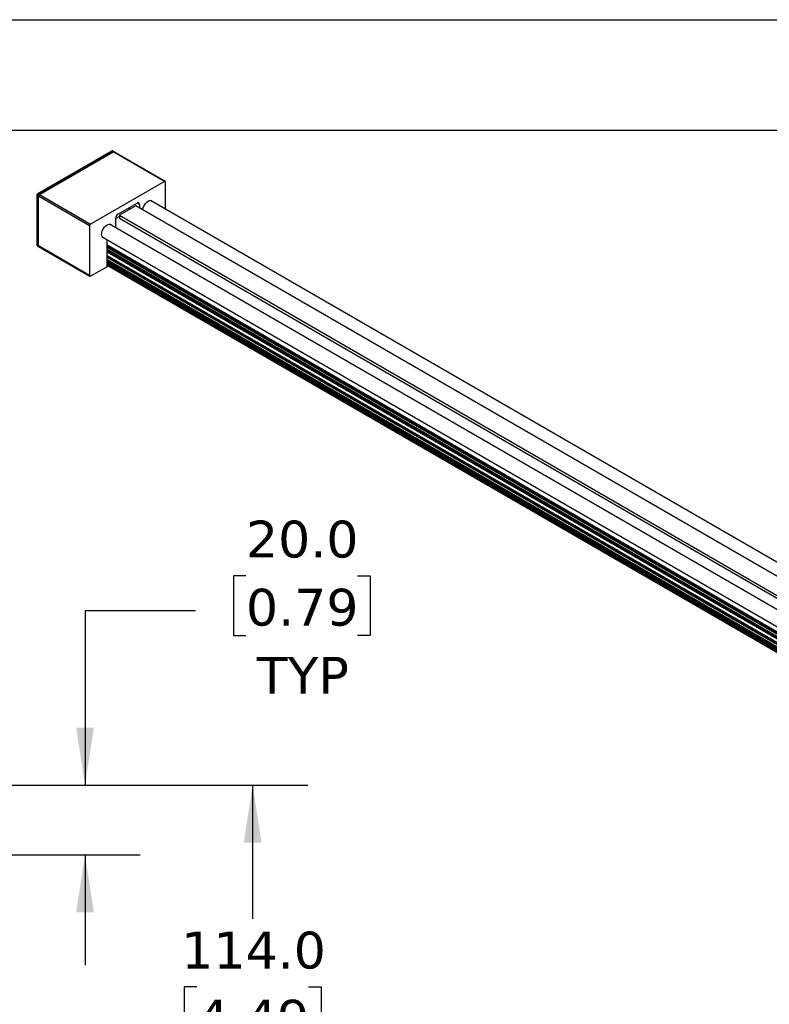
# Model space of a CAD drawing. Header units: millimetres. Extents: x 0 to 1397, y 0 to 1080.
# Tile 6 of 10: x 966 to 1182, y 797 to 1080. Entities that reach past the tile are written whole.
import ezdxf

# ---------------------------------------------------------------- set-up
doc = ezdxf.new("R2010")
doc.units = ezdxf.units.MM
doc.header["$LTSCALE"] = 5
doc.linetypes.add('SLD-Solid', pattern=[0])
doc.layers.add('DIMENSIONS', color=140, linetype='SLD-Solid', lineweight=25)
doc.layers.add('TEXT', color=140, linetype='SLD-Solid', lineweight=25)
doc.styles.add('SLDTEXTSTYLE0', font='VERDANA.TTF')
doc.dimstyles.new('SLDDIMSTYLE0', dxfattribs={"dimtxt": 10.790039, "dimasz": 16.51, "dimexe": 0, "dimexo": 0.0625, "dimgap": 2.69751, "dimtad": 0, "dimtih": 1, "dimtoh": 1, "dimrnd": 1e-09, "dimzin": 4, "dimdsep": 46, "dimtxsty": 'SLDTEXTSTYLE0', "dimsah": 1, "dimcen": 0.09, "dimadec": 0, "dimazin": 1, "dimtfac": 1, "dimtmove": 0, "dimatfit": 0, "dimfxl": 0, "dimfrac": 2, "dimtolj": 1, "dimtzin": 12, "dimarcsym": 0})
doc.dimstyles.new('SLDDIMSTYLE1', dxfattribs={"dimtxt": 10.790039, "dimasz": 16.51, "dimexe": 0, "dimexo": 0.0625, "dimgap": 2.69751, "dimtad": 0, "dimtih": 1, "dimtoh": 1, "dimrnd": 1e-09, "dimzin": 4, "dimdsep": 46, "dimtxsty": 'SLDTEXTSTYLE0', "dimsah": 1, "dimcen": 0.09, "dimadec": 0, "dimazin": 1, "dimtfac": 1, "dimtofl": 0, "dimtmove": 0, "dimatfit": 3, "dimfxl": 0, "dimfrac": 2, "dimtolj": 1, "dimtzin": 12, "dimarcsym": 0})

# ---------------------------------------------------------------- blocks, each defined once
blk = doc.blocks.new('_D_20')
at = {"layer": 'DIMENSIONS'}
for p, q in [((841.66, 859.72), (937.77, 859.72)), ((945.39, 859.72), (1049.01, 859.72)), ((1033.13, 859.72), (1033.13, 821.34)), ((1017.1, 801.78), (1013.48, 801.78)), ((1013.48, 801.78), (1013.48, 784.63)), ((1049.17, 801.78), (1052.79, 801.78)), ((1052.79, 801.78), (1052.79, 784.63)), ((1013.48, 784.63), (1017.1, 784.63)), ((1052.79, 784.63), (1049.17, 784.63)), ((1033.13, 745.72), (1033.13, 782.21)), ((841.66, 745.72), (842.5, 745.72)), ((857.12, 745.72), (937.77, 745.72)), ((945.39, 745.72), (1049.01, 745.72))]:
    blk.add_line(p, q, dxfattribs=at)
for points in [[(1033.13, 859.72), (1030.59, 843.21), (1035.67, 843.21)], [(1033.13, 745.72), (1035.67, 762.23), (1030.59, 762.23)]]:
    blk.add_solid(points, dxfattribs=at)
at = {"layer": 'DIMENSIONS', "char_height": 10.583, "attachment_point": 1, "style": 'SLDTEXTSTYLE0'}
for s, insert in [('114.0', (1012.61, 817.64)), ('4.49', (1017.1, 798.07))]:
    blk.add_mtext(s, dxfattribs=dict(at, insert=insert))
blk = doc.blocks.new('_D_26')
at = {"layer": 'DIMENSIONS'}
for p, q in [((1031.21, 919.82), (1027.59, 919.82)), ((1027.59, 919.82), (1027.59, 902.67)), ((1063.28, 919.82), (1066.9, 919.82)), ((1066.9, 919.82), (1066.9, 902.67)), ((1016.72, 909.72), (984.97, 909.72)), ((984.97, 909.72), (984.97, 859.72)), ((1027.59, 902.67), (1031.21, 902.67)), ((1066.9, 902.67), (1063.28, 902.67)), ((841.66, 859.72), (937.77, 859.72)), ((945.39, 859.72), (1000.84, 859.72)), ((859.66, 839.72), (937.77, 839.72)), ((945.39, 839.72), (1000.84, 839.72)), ((984.97, 839.72), (984.97, 807.97))]:
    blk.add_line(p, q, dxfattribs=at)
for points in [[(984.97, 859.72), (987.51, 876.23), (982.43, 876.23)], [(984.97, 839.72), (982.43, 823.21), (987.51, 823.21)]]:
    blk.add_solid(points, dxfattribs=at)
at = {"layer": 'DIMENSIONS', "char_height": 10.583, "attachment_point": 1, "style": 'SLDTEXTSTYLE0'}
for s, insert in [('20.0', (1031.21, 935.67)), ('0.79', (1031.21, 916.11)), ('TYP', (1034.3, 896.55))]:
    blk.add_mtext(s, dxfattribs=dict(at, insert=insert))

msp = doc.modelspace()

# ---------------------------------------------------------------- linework, layer by layer
at = {"color": 7, "linetype": 'SLD-Solid'}
msp.add_line((0.012, 1079.513), (1397.012, 1079.513), dxfattribs=at)
for p, q in [((992.552, 1041.768), (971.34, 1029.522)), ((992.761, 1041.747), (971.548, 1029.501)), ((971.842, 1029.331), (993.056, 1041.577)), ((993.055, 1041.577), (992.761, 1041.747)), ((993.264, 1041.598), (992.969, 1041.768)), ((1007.787, 1033.073), (993.056, 1041.577)), ((1007.995, 1033.094), (993.264, 1041.598)), ((1007.787, 1033.073), (986.574, 1020.827)), ((1008.082, 1025.103), (1008.082, 1032.903)), ((971.131, 1029.161), (971.131, 1014.872)), ((971.842, 1029.331), (971.548, 1029.501)), ((971.842, 1029.331), (986.574, 1020.827)), ((971.548, 1028.821), (971.253, 1028.991)), ((971.253, 1028.991), (971.253, 1014.702)), ((986.279, 1020.317), (971.548, 1028.821)), ((971.548, 1014.531), (971.548, 1028.821)), ((994.381, 1023.634), (999.98, 1026.866)), ((999.979, 1026.866), (1000.569, 1026.526)), ((1000.569, 1026.526), (1000.569, 1025.47)), ((1279.235, 868.569), (1003.778, 1027.587)), ((999.537, 1026.065), (994.823, 1023.344)), ((997.622, 1025.505), (997.622, 1025.304)), ((997.921, 1025.132), (997.622, 1025.304)), ((1275.649, 866.669), (999.537, 1026.065)), ((1267.302, 861.851), (991.994, 1020.783)), ((994.823, 1023.037), (993.792, 1022.442)), ((993.792, 1019.745), (993.792, 1022.614)), ((994.823, 1023.344), (1271.082, 863.863)), ((994.823, 1023.344), (994.823, 1022.527)), ((994.823, 1022.527), (1270.375, 863.455)), ((986.279, 1020.317), (986.279, 1006.027)), ((989.912, 1017.174), (1264.778, 858.497)), ((991.287, 1008.578), (991.287, 1016.38)), ((971.548, 1014.532), (971.253, 1014.702)), ((971.34, 1014.511), (971.634, 1014.341)), ((986.279, 1006.027), (971.548, 1014.531)), ((971.634, 1014.341), (986.365, 1005.836)), ((991.287, 1014.907), (1264.778, 857.024)), ((991.287, 1014.837), (1264.778, 856.954)), ((991.287, 1014.481), (1264.778, 856.599)), ((1264.778, 856.259), (991.287, 1014.141)), ((1264.778, 855.598), (991.287, 1013.48)), ((1264.778, 855.527), (991.287, 1013.41)), ((1264.778, 855.255), (991.287, 1013.138)), ((1264.778, 854.915), (991.287, 1012.798)), ((991.287, 1011.811), (1264.778, 853.928)), ((991.287, 1011.74), (1264.778, 853.858)), ((1256.175, 858.37), (991.287, 1011.287)), ((1256.114, 858.335), (991.287, 1011.216)), ((991.287, 1010.62), (1255.819, 857.909)), ((991.287, 1010.28), (1255.746, 857.611)), ((991.287, 1010.129), (1255.746, 857.461)), ((1255.745, 857.013), (991.287, 1009.682)), ((1255.728, 856.907), (991.287, 1009.565)), ((991.287, 1008.578), (986.574, 1005.857)), ((1255.592, 856.645), (991.287, 1009.225)), ((1255.479, 856.54), (991.287, 1009.055)), ((991.287, 1008.985), (1255.419, 856.504))]:
    msp.add_line(p, q)
at = {"flags": 128}
for points in [[(1001.537, 1024.911), (1001.6, 1025.284), (1001.77, 1025.799), (1002.027, 1026.301), (1002.353, 1026.755), (1002.728, 1027.132), (1003.125, 1027.405), (1003.52, 1027.558), (1003.884, 1027.579), (1004.194, 1027.468), (1004.43, 1027.232), (1004.45, 1027.199)], [(990.579, 1016.789), (990.521, 1016.792), (990.202, 1016.886), (989.956, 1017.107), (989.799, 1017.44), (989.74, 1017.863), (989.785, 1018.348), (989.931, 1018.861), (990.166, 1019.37), (990.476, 1019.839), (990.841, 1020.239), (991.235, 1020.541), (991.633, 1020.727), (992.007, 1020.783), (992.334, 1020.705), (992.591, 1020.5), (992.663, 1020.397)]]:
    msp.add_lwpolyline(points, dxfattribs=at)
for centre, radius, start, end in [((992.639, 1041.577), 0.21, 54.38242, 114.30712), ((992.883, 1041.577), 0.21, 65.69288, 125.61758), ((1007.902, 1032.932), 0.182, 350.78596, 129.20329), ((971.33, 1029.175), 0.2, 184.04669, 247.26194), ((971.893, 1028.962), 0.64, 122.60548, 177.39452), ((971.426, 1029.331), 0.21, 54.38738, 114.25021), ((1000.21, 1026.584), 0.364, 350.78596, 129.20329), ((995.071, 1022.555), 1.281, 122.60548, 177.39452), ((998.116, 1025.279), 0.495, 177.07006, 213.39322), ((986.919, 1020.288), 0.64, 122.60548, 177.39452), ((971.34, 1014.893), 0.21, 185.6948, 245.62534), ((971.451, 1014.677), 0.2, 172.74417, 235.94365), ((986.459, 1005.998), 0.182, 170.78596, 309.20329)]:
    msp.add_arc(centre, radius, start, end)
for points, knots in [([(992.968, 1041.767), (992.964, 1041.77), (992.925, 1041.796), (992.833, 1041.824), (992.698, 1041.824), (992.596, 1041.802), (992.556, 1041.768), (992.553, 1041.767)], [0, 0, 0, 0, 0.0382851, 0.3230374, 0.6379493, 0.9791996, 1, 1, 1, 1]), ([(993.264, 1041.598), (993.233, 1041.609), (993.173, 1041.631), (993.095, 1041.595), (993.056, 1041.577)], [0, 0, 0, 0, 0.4999489, 1, 1, 1, 1]), ([(971.34, 1029.521), (971.3, 1029.492), (971.219, 1029.435), (971.145, 1029.303), (971.136, 1029.207), (971.132, 1029.161)], [0, 0, 0, 0, 0.3394587, 0.6813392, 1, 1, 1, 1]), ([(971.842, 1029.331), (971.765, 1029.287), (971.689, 1029.206), (971.579, 1029.017), (971.548, 1028.91), (971.548, 1028.821)], [0, 0, 0, 0, 0.5, 0.5, 1, 1, 1, 1]), ([(971.132, 1014.872), (971.132, 1014.871), (971.126, 1014.835), (971.143, 1014.761), (971.172, 1014.697), (971.187, 1014.664)], [0, 0, 0, 0, 0.0203618, 0.498559, 1, 1, 1, 1]), ([(971.187, 1014.664), (971.218, 1014.619), (971.261, 1014.559), (971.324, 1014.522), (971.34, 1014.512)], [0, 0, 0, 0, 0.7368643, 1, 1, 1, 1])]:
    msp.add_open_spline(points, degree=3, knots=knots)
msp.add_open_spline([(971.634, 1014.341), (971.58, 1014.372), (971.548, 1014.443), (971.548, 1014.532)], degree=3)
at = {"layer": 'TEXT'}
msp.add_line((31.75, 1047.75), (1365.25, 1047.75), dxfattribs=at)

# ---------------------------------------------------------------- dimensions: what is measured, and where the dimension line sits
at = {"layer": 'DIMENSIONS'}
dim = msp.add_linear_dim(base=(984.97, 859.724), p1=(853.308, 839.724), p2=(835.308, 859.724), angle=90, text='<>\\PTYP', dimstyle='SLDDIMSTYLE0', dxfattribs=at)
dim.commit()
dim.dimension.update_dxf_attribs({"geometry": '_D_26', "text_midpoint": (984.97, 909.724), "dimtype": 160})
dim = msp.add_linear_dim(base=(1033.133, 745.724), p1=(835.308, 859.724), p2=(835.308, 745.724), angle=90, dimstyle='SLDDIMSTYLE1', dxfattribs=at)
dim.commit()
dim.dimension.update_dxf_attribs({"geometry": '_D_20', "text_midpoint": (1033.133, 801.778), "dimtype": 160})

doc.saveas('drawing.dxf')
